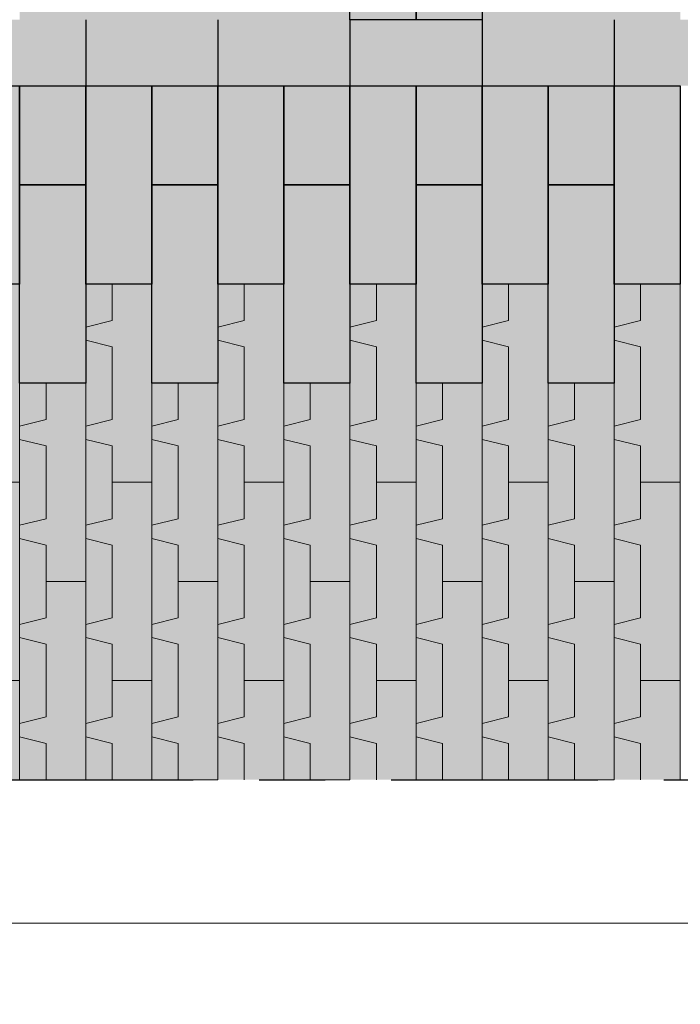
# Model space of a CAD drawing. Header units: metres. Extents: x 104013 to 108981, y 427946 to 428479.
# Tile 101 of 256: x 108730.18 to 108731.18, y 428274.98 to 428276.47. Entities that reach past the tile are written whole.
import ezdxf

# ---------------------------------------------------------------- set-up
doc = ezdxf.new("R2010")
doc.units = ezdxf.units.M
doc.linetypes.add('CENTER', pattern=[2, 1.25, -0.25, 0.25, -0.25])
doc.linetypes.add('XX-AFBREEK', pattern=[7, 4, -1, 1, -1])
doc.layers.get('DefPoints').update_dxf_attribs({"color": 211, "lineweight": 18})
doc.layers.add('N-WE-GR-GRAS_GAZON-V', color=7, linetype='Continuous', lineweight=18, true_color=0xdbffb8)
for name, color, linetype, lineweight in [('N-WE-VH-KANTVERHARDING-M', 7, 'Continuous', 18), ('N-WE-VH-VERHARDING-GD', 7, 'Continuous', 25), ('N-WE-VH-VERHARDING_GRASBETONSTEEN-AD-50', 72, 'Continuous', 18), ('X-XX-AL-AFBREEKLIJN-GD', 7, 'XX-AFBREEK', 25)]:
    doc.layers.add(name, color=color, linetype=linetype, lineweight=lineweight)
doc.layers.add('N-WE-VH-VERHARDING-AP_VOETPAD', color=7, linetype='Continuous', true_color=0xdbdbdb)
doc.styles.add('NLCS-ISO-M50-T25', font='NLCS-ISO.ttf', dxfattribs={"height": 0.125})
doc.dimstyles.new('NLCS-M50-T25-PIJL_l2_h1', dxfattribs={"dimscale": 0.05, "dimtxt": 2.5, "dimasz": 2.5, "dimexe": 2, "dimexo": 2, "dimgap": 0.7, "dimtad": 1, "dimzin": 0, "dimdsep": 46, "dimtxsty": 'NLCS-ISO-M50-T25', "dimcen": 2.5, "dimdle": 2, "dimclrd": 256, "dimclre": 256, "dimclrt": 256, "dimadec": 1, "dimazin": 0, "dimtfac": 1, "dimtofl": 0, "dimtmove": 1, "dimatfit": 0, "dimfxl": 2, "dimfxlon": 1, "dimtfillclr": 256, "dimtolj": 1, "dimtzin": 0, "dimlwd": 18, "dimlwe": 18, "dimarcsym": 0})

# ---------------------------------------------------------------- blocks, each defined once
blk = doc.blocks.new('*D907')
at = {"layer": 'DefPoints', "color": 0, "transparency": 16777216}
for p in [(108727.4806, 428275.6222), (108732.18, 428275.6183), (108732.18, 428274.5162)]:
    blk.add_point(p, dxfattribs=at)
at = {"layer": 'N-WE-VH-KANTVERHARDING-M', "lineweight": 18, "transparency": 16777216}
for p, q in [((108727.4806, 428274.6162), (108727.4806, 428274.4162)), ((108732.18, 428274.6162), (108732.18, 428274.4162)), ((108727.6056, 428274.5162), (108732.055, 428274.5162))]:
    blk.add_line(p, q, dxfattribs=at)
at = {"layer": 'N-WE-VH-KANTVERHARDING-M', "transparency": 16777216}
for points in [[(108727.6056, 428274.5371), (108727.6056, 428274.4954), (108727.4806, 428274.5162)], [(108732.055, 428274.5371), (108732.055, 428274.4954), (108732.18, 428274.5162)]]:
    blk.add_solid(points, dxfattribs=at)
at = {"layer": 'N-WE-VH-KANTVERHARDING-M', "transparency": 16777216, "insert": (108729.8303, 428274.6137), "char_height": 0.125, "attachment_point": 5, "style": 'NLCS-ISO-M50-T25'}
blk.add_mtext('\\A1;4.70', dxfattribs=at)
blk = doc.blocks.new('*D913')
at = {"layer": 'DefPoints', "color": 0, "transparency": 16777216}
for p in [(108726.7313, 428275.6964), (108732.18, 428275.1365), (108726.7313, 428273.9344)]:
    blk.add_point(p, dxfattribs=at)
at = {"layer": 'N-WE-VH-KANTVERHARDING-M', "lineweight": 18, "transparency": 16777216}
for p, q in [((108726.7313, 428274.0344), (108726.7313, 428273.8344)), ((108732.18, 428274.0344), (108732.18, 428273.8344)), ((108732.055, 428273.9344), (108726.8563, 428273.9344))]:
    blk.add_line(p, q, dxfattribs=at)
at = {"layer": 'N-WE-VH-KANTVERHARDING-M', "transparency": 16777216}
for points in [[(108726.8563, 428273.9552), (108726.8563, 428273.9136), (108726.7313, 428273.9344)], [(108732.055, 428273.9552), (108732.055, 428273.9136), (108732.18, 428273.9344)]]:
    blk.add_solid(points, dxfattribs=at)
at = {"layer": 'N-WE-VH-KANTVERHARDING-M', "transparency": 16777216, "insert": (108729.4557, 428274.0319), "char_height": 0.125, "attachment_point": 5, "style": 'NLCS-ISO-M50-T25'}
blk.add_mtext('\\A1;5.45', dxfattribs=at)
blk = doc.blocks.new('*D915')
at = {"layer": 'DefPoints', "color": 0, "transparency": 16777216}
for p in [(108727.4806, 428275.7522), (108731.88, 428275.6383), (108727.4806, 428275.1037)]:
    blk.add_point(p, dxfattribs=at)
at = {"layer": 'N-WE-VH-KANTVERHARDING-M', "lineweight": 18, "transparency": 16777216}
for p, q in [((108727.4806, 428275.2037), (108727.4806, 428275.0037)), ((108731.88, 428275.2037), (108731.88, 428275.0037)), ((108731.755, 428275.1037), (108727.6056, 428275.1037))]:
    blk.add_line(p, q, dxfattribs=at)
at = {"layer": 'N-WE-VH-KANTVERHARDING-M', "transparency": 16777216}
for points in [[(108727.6056, 428275.1245), (108727.6056, 428275.0829), (108727.4806, 428275.1037)], [(108731.755, 428275.1245), (108731.755, 428275.0829), (108731.88, 428275.1037)]]:
    blk.add_solid(points, dxfattribs=at)
at = {"layer": 'N-WE-VH-KANTVERHARDING-M', "transparency": 16777216, "insert": (108729.6803, 428275.2012), "char_height": 0.125, "attachment_point": 5, "style": 'NLCS-ISO-M50-T25'}
blk.add_mtext('\\A1;4.40', dxfattribs=at)
blk = doc.blocks.new('*D897')
at = {"layer": 'DefPoints', "color": 0, "transparency": 16777216}
for p in [(108726.7306, 428275.5388), (108743.6294, 428275.5388), (108743.6294, 428273.4424)]:
    blk.add_point(p, dxfattribs=at)
at = {"layer": 'N-WE-VH-KANTVERHARDING-M', "lineweight": 18, "transparency": 16777216}
for p, q in [((108726.7306, 428273.5424), (108726.7306, 428273.3424)), ((108743.6294, 428273.5424), (108743.6294, 428273.3424)), ((108726.8556, 428273.4424), (108743.5044, 428273.4424))]:
    blk.add_line(p, q, dxfattribs=at)
at = {"layer": 'N-WE-VH-KANTVERHARDING-M', "transparency": 16777216}
for points in [[(108726.8556, 428273.4632), (108726.8556, 428273.4216), (108726.7306, 428273.4424)], [(108743.5044, 428273.4632), (108743.5044, 428273.4216), (108743.6294, 428273.4424)]]:
    blk.add_solid(points, dxfattribs=at)
at = {"layer": 'N-WE-VH-KANTVERHARDING-M', "transparency": 16777216, "insert": (108735.18, 428273.5399), "char_height": 0.125, "attachment_point": 5, "style": 'NLCS-ISO-M50-T25'}
blk.add_mtext('\\A1;16.90', dxfattribs=at)

msp = doc.modelspace()

# ---------------------------------------------------------------- hatches: boundary and pattern name
at = {"layer": 'N-WE-GR-GRAS_GAZON-V'}
h = msp.add_hatch(color=256, dxfattribs=at)
h.dxf.hatch_style = 1
h.paths.add_polyline_path([(108730.2813, 428276.0707), (108730.3213, 428276.0707), (108730.3213, 428276.0157), (108730.2813, 428276.0057)])
h.paths.add_polyline_path([(108730.2813, 428275.9207), (108730.2813, 428275.9857), (108730.3213, 428275.9757), (108730.3213, 428275.8657), (108730.2813, 428275.8557)])
h.paths.add_polyline_path([(108730.2813, 428275.8357), (108730.3213, 428275.8257), (108730.3213, 428275.7707), (108730.3213, 428275.7157), (108730.2813, 428275.7057)])
h.paths.add_polyline_path([(108730.2813, 428275.6207), (108730.2813, 428275.6857), (108730.3213, 428275.6757), (108730.3213, 428275.5657), (108730.2813, 428275.5557)])
h.paths.add_polyline_path([(108730.2813, 428275.5357), (108730.3213, 428275.5257), (108730.3213, 428275.4707), (108730.3213, 428275.4157), (108730.2813, 428275.4057)])
h.paths.add_polyline_path([(108730.2813, 428275.3857), (108730.3213, 428275.3757), (108730.3213, 428275.3207), (108730.2813, 428275.3207)])
h.paths.add_polyline_path([(108730.1813, 428275.3857), (108730.2213, 428275.3757), (108730.2213, 428275.3207), (108730.1813, 428275.3207)])
h.paths.add_polyline_path([(108730.1813, 428275.4707), (108730.1813, 428275.5357), (108730.2213, 428275.5257), (108730.2213, 428275.4157), (108730.1813, 428275.4057)])
h.paths.add_polyline_path([(108730.1813, 428275.6857), (108730.2213, 428275.6757), (108730.2213, 428275.6207), (108730.2213, 428275.5657), (108730.1813, 428275.5557)])
h.paths.add_polyline_path([(108730.1813, 428275.7707), (108730.1813, 428275.8357), (108730.2213, 428275.8257), (108730.2213, 428275.7157), (108730.1813, 428275.7057)])
h.paths.add_polyline_path([(108730.1813, 428275.9207), (108730.2213, 428275.9207), (108730.2213, 428275.8657), (108730.1813, 428275.8557)])
h = msp.add_hatch(color=256, dxfattribs=at)
h.dxf.hatch_style = 1
h.paths.add_polyline_path([(108730.4813, 428276.0707), (108730.5213, 428276.0707), (108730.5213, 428276.0157), (108730.4813, 428276.0057)])
h.paths.add_polyline_path([(108730.4813, 428275.9207), (108730.4813, 428275.9857), (108730.5213, 428275.9757), (108730.5213, 428275.8657), (108730.4813, 428275.8557)])
h.paths.add_polyline_path([(108730.4813, 428275.8357), (108730.5213, 428275.8257), (108730.5213, 428275.7707), (108730.5213, 428275.7157), (108730.4813, 428275.7057)])
h.paths.add_polyline_path([(108730.4813, 428275.6207), (108730.4813, 428275.6857), (108730.5213, 428275.6757), (108730.5213, 428275.5657), (108730.4813, 428275.5557)])
h.paths.add_polyline_path([(108730.4813, 428275.5357), (108730.5213, 428275.5257), (108730.5213, 428275.4707), (108730.5213, 428275.4157), (108730.4813, 428275.4057)])
h.paths.add_polyline_path([(108730.4813, 428275.3857), (108730.5213, 428275.3757), (108730.5213, 428275.3207), (108730.4813, 428275.3207)])
h.paths.add_polyline_path([(108730.3813, 428275.3857), (108730.4213, 428275.3757), (108730.4213, 428275.3207), (108730.3813, 428275.3207)])
h.paths.add_polyline_path([(108730.3813, 428275.4707), (108730.3813, 428275.5357), (108730.4213, 428275.5257), (108730.4213, 428275.4157), (108730.3813, 428275.4057)])
h.paths.add_polyline_path([(108730.3813, 428275.6857), (108730.4213, 428275.6757), (108730.4213, 428275.6207), (108730.4213, 428275.5657), (108730.3813, 428275.5557)])
h.paths.add_polyline_path([(108730.3813, 428275.7707), (108730.3813, 428275.8357), (108730.4213, 428275.8257), (108730.4213, 428275.7157), (108730.3813, 428275.7057)])
h.paths.add_polyline_path([(108730.3813, 428275.9207), (108730.4213, 428275.9207), (108730.4213, 428275.8657), (108730.3813, 428275.8557)])
h = msp.add_hatch(color=256, dxfattribs=at)
h.dxf.hatch_style = 1
h.paths.add_polyline_path([(108730.6813, 428276.0707), (108730.7213, 428276.0707), (108730.7213, 428276.0157), (108730.6813, 428276.0057)])
h.paths.add_polyline_path([(108730.6813, 428275.9207), (108730.6813, 428275.9857), (108730.7213, 428275.9757), (108730.7213, 428275.8657), (108730.6813, 428275.8557)])
h.paths.add_polyline_path([(108730.6813, 428275.8357), (108730.7213, 428275.8257), (108730.7213, 428275.7707), (108730.7213, 428275.7157), (108730.6813, 428275.7057)])
h.paths.add_polyline_path([(108730.6813, 428275.6207), (108730.6813, 428275.6857), (108730.7213, 428275.6757), (108730.7213, 428275.5657), (108730.6813, 428275.5557)])
h.paths.add_polyline_path([(108730.6813, 428275.5357), (108730.7213, 428275.5257), (108730.7213, 428275.4707), (108730.7213, 428275.4157), (108730.6813, 428275.4057)])
h.paths.add_polyline_path([(108730.6813, 428275.3857), (108730.7213, 428275.3757), (108730.7213, 428275.3207), (108730.6813, 428275.3207)])
h.paths.add_polyline_path([(108730.5813, 428275.3857), (108730.6213, 428275.3757), (108730.6213, 428275.3207), (108730.5813, 428275.3207)])
h.paths.add_polyline_path([(108730.5813, 428275.4707), (108730.5813, 428275.5357), (108730.6213, 428275.5257), (108730.6213, 428275.4157), (108730.5813, 428275.4057)])
h.paths.add_polyline_path([(108730.5813, 428275.6857), (108730.6213, 428275.6757), (108730.6213, 428275.6207), (108730.6213, 428275.5657), (108730.5813, 428275.5557)])
h.paths.add_polyline_path([(108730.5813, 428275.7707), (108730.5813, 428275.8357), (108730.6213, 428275.8257), (108730.6213, 428275.7157), (108730.5813, 428275.7057)])
h.paths.add_polyline_path([(108730.5813, 428275.9207), (108730.6213, 428275.9207), (108730.6213, 428275.8657), (108730.5813, 428275.8557)])
h = msp.add_hatch(color=256, dxfattribs=at)
h.dxf.hatch_style = 1
h.paths.add_polyline_path([(108730.8813, 428276.0707), (108730.9213, 428276.0707), (108730.9213, 428276.0157), (108730.8813, 428276.0057)])
h.paths.add_polyline_path([(108730.8813, 428275.9207), (108730.8813, 428275.9857), (108730.9213, 428275.9757), (108730.9213, 428275.8657), (108730.8813, 428275.8557)])
h.paths.add_polyline_path([(108730.8813, 428275.8357), (108730.9213, 428275.8257), (108730.9213, 428275.7707), (108730.9213, 428275.7157), (108730.8813, 428275.7057)])
h.paths.add_polyline_path([(108730.8813, 428275.6207), (108730.8813, 428275.6857), (108730.9213, 428275.6757), (108730.9213, 428275.5657), (108730.8813, 428275.5557)])
h.paths.add_polyline_path([(108730.8813, 428275.5357), (108730.9213, 428275.5257), (108730.9213, 428275.4707), (108730.9213, 428275.4157), (108730.8813, 428275.4057)])
h.paths.add_polyline_path([(108730.8813, 428275.3857), (108730.9213, 428275.3757), (108730.9213, 428275.3207), (108730.8813, 428275.3207)])
h.paths.add_polyline_path([(108730.7813, 428275.3857), (108730.8213, 428275.3757), (108730.8213, 428275.3207), (108730.7813, 428275.3207)])
h.paths.add_polyline_path([(108730.7813, 428275.4707), (108730.7813, 428275.5357), (108730.8213, 428275.5257), (108730.8213, 428275.4157), (108730.7813, 428275.4057)])
h.paths.add_polyline_path([(108730.7813, 428275.6857), (108730.8213, 428275.6757), (108730.8213, 428275.6207), (108730.8213, 428275.5657), (108730.7813, 428275.5557)])
h.paths.add_polyline_path([(108730.7813, 428275.7707), (108730.7813, 428275.8357), (108730.8213, 428275.8257), (108730.8213, 428275.7157), (108730.7813, 428275.7057)])
h.paths.add_polyline_path([(108730.7813, 428275.9207), (108730.8213, 428275.9207), (108730.8213, 428275.8657), (108730.7813, 428275.8557)])
h = msp.add_hatch(color=256, dxfattribs=at)
h.dxf.hatch_style = 1
h.paths.add_polyline_path([(108731.0813, 428276.0707), (108731.1213, 428276.0707), (108731.1213, 428276.0157), (108731.0813, 428276.0057)])
h.paths.add_polyline_path([(108731.0813, 428275.9207), (108731.0813, 428275.9857), (108731.1213, 428275.9757), (108731.1213, 428275.8657), (108731.0813, 428275.8557)])
h.paths.add_polyline_path([(108731.0813, 428275.8357), (108731.1213, 428275.8257), (108731.1213, 428275.7707), (108731.1213, 428275.7157), (108731.0813, 428275.7057)])
h.paths.add_polyline_path([(108731.0813, 428275.6207), (108731.0813, 428275.6857), (108731.1213, 428275.6757), (108731.1213, 428275.5657), (108731.0813, 428275.5557)])
h.paths.add_polyline_path([(108731.0813, 428275.5357), (108731.1213, 428275.5257), (108731.1213, 428275.4707), (108731.1213, 428275.4157), (108731.0813, 428275.4057)])
h.paths.add_polyline_path([(108731.0813, 428275.3857), (108731.1213, 428275.3757), (108731.1213, 428275.3207), (108731.0813, 428275.3207)])
h.paths.add_polyline_path([(108730.9813, 428275.3857), (108731.0213, 428275.3757), (108731.0213, 428275.3207), (108730.9813, 428275.3207)])
h.paths.add_polyline_path([(108730.9813, 428275.4707), (108730.9813, 428275.5357), (108731.0213, 428275.5257), (108731.0213, 428275.4157), (108730.9813, 428275.4057)])
h.paths.add_polyline_path([(108730.9813, 428275.6857), (108731.0213, 428275.6757), (108731.0213, 428275.6207), (108731.0213, 428275.5657), (108730.9813, 428275.5557)])
h.paths.add_polyline_path([(108730.9813, 428275.7707), (108730.9813, 428275.8357), (108731.0213, 428275.8257), (108731.0213, 428275.7157), (108730.9813, 428275.7057)])
h.paths.add_polyline_path([(108730.9813, 428275.9207), (108731.0213, 428275.9207), (108731.0213, 428275.8657), (108730.9813, 428275.8557)])
at = {"layer": 'N-WE-VH-VERHARDING-AP_VOETPAD'}
h = msp.add_hatch(color=256, dxfattribs=at)
h.paths.add_polyline_path([(108730.2813, 428276.7707), (108730.3813, 428276.7707), (108730.3813, 428276.4707), (108730.2813, 428276.4707)])
h.paths.add_polyline_path([(108730.1813, 428276.9207), (108730.2813, 428276.9207), (108730.2813, 428276.6207), (108730.1813, 428276.6207)])
h.paths.add_polyline_path([(108730.1813, 428276.6207), (108730.2813, 428276.6207), (108730.2813, 428276.4707), (108730.1813, 428276.4707)])
h = msp.add_hatch(color=256, dxfattribs=at)
h.paths.add_polyline_path([(108730.4813, 428276.7707), (108730.5813, 428276.7707), (108730.5813, 428276.4707), (108730.4813, 428276.4707)])
h.paths.add_polyline_path([(108730.3813, 428276.9207), (108730.4813, 428276.9207), (108730.4813, 428276.6207), (108730.3813, 428276.6207)])
h.paths.add_polyline_path([(108730.3813, 428276.6207), (108730.4813, 428276.6207), (108730.4813, 428276.4707), (108730.3813, 428276.4707)])
h = msp.add_hatch(color=256, dxfattribs=at)
h.paths.add_polyline_path([(108730.6813, 428276.7707), (108730.7813, 428276.7707), (108730.7813, 428276.4707), (108730.6813, 428276.4707)])
h.paths.add_polyline_path([(108730.5813, 428276.9207), (108730.6813, 428276.9207), (108730.6813, 428276.6207), (108730.5813, 428276.6207)])
h.paths.add_polyline_path([(108730.5813, 428276.6207), (108730.6813, 428276.6207), (108730.6813, 428276.4707), (108730.5813, 428276.4707)])
h = msp.add_hatch(color=256, dxfattribs=at)
h.paths.add_polyline_path([(108730.8813, 428276.7707), (108730.9813, 428276.7707), (108730.9813, 428276.4707), (108730.8813, 428276.4707)])
h.paths.add_polyline_path([(108730.7813, 428276.9207), (108730.8813, 428276.9207), (108730.8813, 428276.6207), (108730.7813, 428276.6207)])
h.paths.add_polyline_path([(108730.7813, 428276.6207), (108730.8813, 428276.6207), (108730.8813, 428276.4707), (108730.7813, 428276.4707)])
h = msp.add_hatch(color=256, dxfattribs=at)
h.paths.add_polyline_path([(108731.0813, 428276.7707), (108731.1813, 428276.7707), (108731.1813, 428276.4707), (108731.0813, 428276.4707)])
h.paths.add_polyline_path([(108730.9813, 428276.9207), (108731.0813, 428276.9207), (108731.0813, 428276.6207), (108730.9813, 428276.6207)])
h.paths.add_polyline_path([(108730.9813, 428276.6207), (108731.0813, 428276.6207), (108731.0813, 428276.4707), (108730.9813, 428276.4707)])
at = {"layer": 'N-WE-VH-VERHARDING-AP_VOETPAD', "true_color": 0xffffff}
h = msp.add_hatch(color=7, dxfattribs=at)
h.dxf.hatch_style = 1
h.paths.add_polyline_path([(108730.0813, 428276.4707), (108730.2813, 428276.4707), (108730.2813, 428276.3707), (108730.0813, 428276.3707)])
at = {"layer": 'N-WE-VH-VERHARDING-AP_VOETPAD'}
h = msp.add_hatch(color=256, dxfattribs=at)
h.dxf.hatch_style = 1
h.paths.add_polyline_path([(108730.2813, 428276.4707), (108730.4813, 428276.4707), (108730.4813, 428276.3707), (108730.2813, 428276.3707)])
at = {"layer": 'N-WE-VH-VERHARDING-AP_VOETPAD', "true_color": 0xffffff}
h = msp.add_hatch(color=7, dxfattribs=at)
h.dxf.hatch_style = 1
h.paths.add_polyline_path([(108730.4813, 428276.4707), (108730.6813, 428276.4707), (108730.6813, 428276.3707), (108730.4813, 428276.3707)])
at = {"layer": 'N-WE-VH-VERHARDING-AP_VOETPAD'}
h = msp.add_hatch(color=256, dxfattribs=at)
h.dxf.hatch_style = 1
h.paths.add_polyline_path([(108730.6813, 428276.4707), (108730.8813, 428276.4707), (108730.8813, 428276.3707), (108730.6813, 428276.3707)])
at = {"layer": 'N-WE-VH-VERHARDING-AP_VOETPAD', "true_color": 0xffffff}
h = msp.add_hatch(color=7, dxfattribs=at)
h.dxf.hatch_style = 1
h.paths.add_polyline_path([(108730.8813, 428276.4707), (108731.0813, 428276.4707), (108731.0813, 428276.3707), (108730.8813, 428276.3707)])
at = {"layer": 'N-WE-VH-VERHARDING-AP_VOETPAD'}
h = msp.add_hatch(color=256, dxfattribs=at)
h.dxf.hatch_style = 1
h.paths.add_polyline_path([(108731.4813, 428276.4707), (108731.5813, 428276.4707), (108731.6813, 428276.4707), (108731.6813, 428276.3707), (108731.5813, 428276.3707), (108731.4813, 428276.3707)])
h.paths.add_polyline_path([(108731.0813, 428276.4707), (108731.2813, 428276.4707), (108731.2813, 428276.3707), (108731.0813, 428276.3707)])
h = msp.add_hatch(color=256, dxfattribs=at)
h.paths.add_polyline_path([(108730.0813, 428276.3707), (108730.1813, 428276.3707), (108730.1813, 428276.0707), (108730.0813, 428276.0707)])
h.paths.add_polyline_path([(108729.9813, 428276.3707), (108730.0813, 428276.3707), (108730.0813, 428276.2207), (108729.9813, 428276.2207)])
h.paths.add_polyline_path([(108729.9813, 428276.2207), (108730.0813, 428276.2207), (108730.0813, 428276.0707), (108730.0813, 428275.9207), (108729.9813, 428275.9207)])
h.paths.add_polyline_path([(108730.1213, 428275.9757), (108730.0813, 428275.9857), (108730.0813, 428276.0057), (108730.1213, 428276.0157), (108730.1213, 428276.0707), (108730.1813, 428276.0707), (108730.1813, 428275.7707), (108730.1213, 428275.7707), (108730.1213, 428275.8257), (108730.0813, 428275.8357), (108730.0813, 428275.8557), (108730.1213, 428275.8657)])
h.paths.add_polyline_path([(108730.0213, 428275.8257), (108729.9813, 428275.8357), (108729.9813, 428275.8557), (108730.0213, 428275.8657), (108730.0213, 428275.9207), (108730.0813, 428275.9207), (108730.0813, 428275.6207), (108730.0213, 428275.6207), (108730.0213, 428275.6757), (108729.9813, 428275.6857), (108729.9813, 428275.7057), (108730.0213, 428275.7157)])
h.paths.add_polyline_path([(108730.1213, 428275.6757), (108730.0813, 428275.6857), (108730.0813, 428275.7057), (108730.1213, 428275.7157), (108730.1213, 428275.7707), (108730.1813, 428275.7707), (108730.1813, 428275.4707), (108730.1213, 428275.4707), (108730.1213, 428275.5257), (108730.0813, 428275.5357), (108730.0813, 428275.5557), (108730.1213, 428275.5657)])
h.paths.add_polyline_path([(108730.0213, 428275.5257), (108729.9813, 428275.5357), (108729.9813, 428275.5557), (108730.0213, 428275.5657), (108730.0213, 428275.6207), (108730.0813, 428275.6207), (108730.0813, 428275.3207), (108730.0213, 428275.3207), (108730.0213, 428275.3757), (108729.9813, 428275.3857), (108729.9813, 428275.4057), (108730.0213, 428275.4157)])
h.paths.add_polyline_path([(108730.1213, 428275.3757), (108730.0813, 428275.3857), (108730.0813, 428275.4057), (108730.1213, 428275.4157), (108730.1213, 428275.4707), (108730.1813, 428275.4707), (108730.1813, 428275.3207), (108730.1213, 428275.3207)])
h = msp.add_hatch(color=256, dxfattribs=at)
h.paths.add_polyline_path([(108730.2813, 428276.3707), (108730.3813, 428276.3707), (108730.3813, 428276.0707), (108730.2813, 428276.0707)])
h.paths.add_polyline_path([(108730.1813, 428276.3707), (108730.2813, 428276.3707), (108730.2813, 428276.2207), (108730.1813, 428276.2207)])
h.paths.add_polyline_path([(108730.1813, 428276.2207), (108730.2813, 428276.2207), (108730.2813, 428276.0707), (108730.2813, 428275.9207), (108730.1813, 428275.9207)])
h.paths.add_polyline_path([(108730.3213, 428275.9757), (108730.2813, 428275.9857), (108730.2813, 428276.0057), (108730.3213, 428276.0157), (108730.3213, 428276.0707), (108730.3813, 428276.0707), (108730.3813, 428275.7707), (108730.3213, 428275.7707), (108730.3213, 428275.8257), (108730.2813, 428275.8357), (108730.2813, 428275.8557), (108730.3213, 428275.8657)])
h.paths.add_polyline_path([(108730.2213, 428275.8257), (108730.1813, 428275.8357), (108730.1813, 428275.8557), (108730.2213, 428275.8657), (108730.2213, 428275.9207), (108730.2813, 428275.9207), (108730.2813, 428275.6207), (108730.2213, 428275.6207), (108730.2213, 428275.6757), (108730.1813, 428275.6857), (108730.1813, 428275.7057), (108730.2213, 428275.7157)])
h.paths.add_polyline_path([(108730.3213, 428275.6757), (108730.2813, 428275.6857), (108730.2813, 428275.7057), (108730.3213, 428275.7157), (108730.3213, 428275.7707), (108730.3813, 428275.7707), (108730.3813, 428275.4707), (108730.3213, 428275.4707), (108730.3213, 428275.5257), (108730.2813, 428275.5357), (108730.2813, 428275.5557), (108730.3213, 428275.5657)])
h.paths.add_polyline_path([(108730.2213, 428275.5257), (108730.1813, 428275.5357), (108730.1813, 428275.5557), (108730.2213, 428275.5657), (108730.2213, 428275.6207), (108730.2813, 428275.6207), (108730.2813, 428275.3207), (108730.2213, 428275.3207), (108730.2213, 428275.3757), (108730.1813, 428275.3857), (108730.1813, 428275.4057), (108730.2213, 428275.4157)])
h.paths.add_polyline_path([(108730.3213, 428275.3757), (108730.2813, 428275.3857), (108730.2813, 428275.4057), (108730.3213, 428275.4157), (108730.3213, 428275.4707), (108730.3813, 428275.4707), (108730.3813, 428275.3207), (108730.3213, 428275.3207)])
h = msp.add_hatch(color=256, dxfattribs=at)
h.paths.add_polyline_path([(108730.4813, 428276.3707), (108730.5813, 428276.3707), (108730.5813, 428276.0707), (108730.4813, 428276.0707)])
h.paths.add_polyline_path([(108730.3813, 428276.3707), (108730.4813, 428276.3707), (108730.4813, 428276.2207), (108730.3813, 428276.2207)])
h.paths.add_polyline_path([(108730.3813, 428276.2207), (108730.4813, 428276.2207), (108730.4813, 428276.0707), (108730.4813, 428275.9207), (108730.3813, 428275.9207)])
h.paths.add_polyline_path([(108730.5213, 428275.9757), (108730.4813, 428275.9857), (108730.4813, 428276.0057), (108730.5213, 428276.0157), (108730.5213, 428276.0707), (108730.5813, 428276.0707), (108730.5813, 428275.7707), (108730.5213, 428275.7707), (108730.5213, 428275.8257), (108730.4813, 428275.8357), (108730.4813, 428275.8557), (108730.5213, 428275.8657)])
h.paths.add_polyline_path([(108730.4213, 428275.8257), (108730.3813, 428275.8357), (108730.3813, 428275.8557), (108730.4213, 428275.8657), (108730.4213, 428275.9207), (108730.4813, 428275.9207), (108730.4813, 428275.6207), (108730.4213, 428275.6207), (108730.4213, 428275.6757), (108730.3813, 428275.6857), (108730.3813, 428275.7057), (108730.4213, 428275.7157)])
h.paths.add_polyline_path([(108730.5213, 428275.6757), (108730.4813, 428275.6857), (108730.4813, 428275.7057), (108730.5213, 428275.7157), (108730.5213, 428275.7707), (108730.5813, 428275.7707), (108730.5813, 428275.4707), (108730.5213, 428275.4707), (108730.5213, 428275.5257), (108730.4813, 428275.5357), (108730.4813, 428275.5557), (108730.5213, 428275.5657)])
h.paths.add_polyline_path([(108730.4213, 428275.5257), (108730.3813, 428275.5357), (108730.3813, 428275.5557), (108730.4213, 428275.5657), (108730.4213, 428275.6207), (108730.4813, 428275.6207), (108730.4813, 428275.3207), (108730.4213, 428275.3207), (108730.4213, 428275.3757), (108730.3813, 428275.3857), (108730.3813, 428275.4057), (108730.4213, 428275.4157)])
h.paths.add_polyline_path([(108730.5213, 428275.3757), (108730.4813, 428275.3857), (108730.4813, 428275.4057), (108730.5213, 428275.4157), (108730.5213, 428275.4707), (108730.5813, 428275.4707), (108730.5813, 428275.3207), (108730.5213, 428275.3207)])
h = msp.add_hatch(color=256, dxfattribs=at)
h.paths.add_polyline_path([(108730.6813, 428276.3707), (108730.7813, 428276.3707), (108730.7813, 428276.0707), (108730.6813, 428276.0707)])
h.paths.add_polyline_path([(108730.5813, 428276.3707), (108730.6813, 428276.3707), (108730.6813, 428276.2207), (108730.5813, 428276.2207)])
h.paths.add_polyline_path([(108730.5813, 428276.2207), (108730.6813, 428276.2207), (108730.6813, 428276.0707), (108730.6813, 428275.9207), (108730.5813, 428275.9207)])
h.paths.add_polyline_path([(108730.7213, 428275.9757), (108730.6813, 428275.9857), (108730.6813, 428276.0057), (108730.7213, 428276.0157), (108730.7213, 428276.0707), (108730.7813, 428276.0707), (108730.7813, 428275.7707), (108730.7213, 428275.7707), (108730.7213, 428275.8257), (108730.6813, 428275.8357), (108730.6813, 428275.8557), (108730.7213, 428275.8657)])
h.paths.add_polyline_path([(108730.6213, 428275.8257), (108730.5813, 428275.8357), (108730.5813, 428275.8557), (108730.6213, 428275.8657), (108730.6213, 428275.9207), (108730.6813, 428275.9207), (108730.6813, 428275.6207), (108730.6213, 428275.6207), (108730.6213, 428275.6757), (108730.5813, 428275.6857), (108730.5813, 428275.7057), (108730.6213, 428275.7157)])
h.paths.add_polyline_path([(108730.7213, 428275.6757), (108730.6813, 428275.6857), (108730.6813, 428275.7057), (108730.7213, 428275.7157), (108730.7213, 428275.7707), (108730.7813, 428275.7707), (108730.7813, 428275.4707), (108730.7213, 428275.4707), (108730.7213, 428275.5257), (108730.6813, 428275.5357), (108730.6813, 428275.5557), (108730.7213, 428275.5657)])
h.paths.add_polyline_path([(108730.6213, 428275.5257), (108730.5813, 428275.5357), (108730.5813, 428275.5557), (108730.6213, 428275.5657), (108730.6213, 428275.6207), (108730.6813, 428275.6207), (108730.6813, 428275.3207), (108730.6213, 428275.3207), (108730.6213, 428275.3757), (108730.5813, 428275.3857), (108730.5813, 428275.4057), (108730.6213, 428275.4157)])
h.paths.add_polyline_path([(108730.7213, 428275.3757), (108730.6813, 428275.3857), (108730.6813, 428275.4057), (108730.7213, 428275.4157), (108730.7213, 428275.4707), (108730.7813, 428275.4707), (108730.7813, 428275.3207), (108730.7213, 428275.3207)])
h = msp.add_hatch(color=256, dxfattribs=at)
h.paths.add_polyline_path([(108730.8813, 428276.3707), (108730.9813, 428276.3707), (108730.9813, 428276.0707), (108730.8813, 428276.0707)])
h.paths.add_polyline_path([(108730.7813, 428276.3707), (108730.8813, 428276.3707), (108730.8813, 428276.2207), (108730.7813, 428276.2207)])
h.paths.add_polyline_path([(108730.7813, 428276.2207), (108730.8813, 428276.2207), (108730.8813, 428276.0707), (108730.8813, 428275.9207), (108730.7813, 428275.9207)])
h.paths.add_polyline_path([(108730.9213, 428275.9757), (108730.8813, 428275.9857), (108730.8813, 428276.0057), (108730.9213, 428276.0157), (108730.9213, 428276.0707), (108730.9813, 428276.0707), (108730.9813, 428275.7707), (108730.9213, 428275.7707), (108730.9213, 428275.8257), (108730.8813, 428275.8357), (108730.8813, 428275.8557), (108730.9213, 428275.8657)])
h.paths.add_polyline_path([(108730.8213, 428275.8257), (108730.7813, 428275.8357), (108730.7813, 428275.8557), (108730.8213, 428275.8657), (108730.8213, 428275.9207), (108730.8813, 428275.9207), (108730.8813, 428275.6207), (108730.8213, 428275.6207), (108730.8213, 428275.6757), (108730.7813, 428275.6857), (108730.7813, 428275.7057), (108730.8213, 428275.7157)])
h.paths.add_polyline_path([(108730.9213, 428275.6757), (108730.8813, 428275.6857), (108730.8813, 428275.7057), (108730.9213, 428275.7157), (108730.9213, 428275.7707), (108730.9813, 428275.7707), (108730.9813, 428275.4707), (108730.9213, 428275.4707), (108730.9213, 428275.5257), (108730.8813, 428275.5357), (108730.8813, 428275.5557), (108730.9213, 428275.5657)])
h.paths.add_polyline_path([(108730.8213, 428275.5257), (108730.7813, 428275.5357), (108730.7813, 428275.5557), (108730.8213, 428275.5657), (108730.8213, 428275.6207), (108730.8813, 428275.6207), (108730.8813, 428275.3207), (108730.8213, 428275.3207), (108730.8213, 428275.3757), (108730.7813, 428275.3857), (108730.7813, 428275.4057), (108730.8213, 428275.4157)])
h.paths.add_polyline_path([(108730.9213, 428275.3757), (108730.8813, 428275.3857), (108730.8813, 428275.4057), (108730.9213, 428275.4157), (108730.9213, 428275.4707), (108730.9813, 428275.4707), (108730.9813, 428275.3207), (108730.9213, 428275.3207)])
h = msp.add_hatch(color=256, dxfattribs=at)
h.paths.add_polyline_path([(108731.0813, 428276.3707), (108731.1813, 428276.3707), (108731.1813, 428276.0707), (108731.0813, 428276.0707)])
h.paths.add_polyline_path([(108730.9813, 428276.3707), (108731.0813, 428276.3707), (108731.0813, 428276.2207), (108730.9813, 428276.2207)])
h.paths.add_polyline_path([(108730.9813, 428276.2207), (108731.0813, 428276.2207), (108731.0813, 428276.0707), (108731.0813, 428275.9207), (108730.9813, 428275.9207)])
h.paths.add_polyline_path([(108731.1213, 428275.9757), (108731.0813, 428275.9857), (108731.0813, 428276.0057), (108731.1213, 428276.0157), (108731.1213, 428276.0707), (108731.1813, 428276.0707), (108731.1813, 428275.7707), (108731.1213, 428275.7707), (108731.1213, 428275.8257), (108731.0813, 428275.8357), (108731.0813, 428275.8557), (108731.1213, 428275.8657)])
h.paths.add_polyline_path([(108731.0213, 428275.8257), (108730.9813, 428275.8357), (108730.9813, 428275.8557), (108731.0213, 428275.8657), (108731.0213, 428275.9207), (108731.0813, 428275.9207), (108731.0813, 428275.6207), (108731.0213, 428275.6207), (108731.0213, 428275.6757), (108730.9813, 428275.6857), (108730.9813, 428275.7057), (108731.0213, 428275.7157)])
h.paths.add_polyline_path([(108731.1213, 428275.6757), (108731.0813, 428275.6857), (108731.0813, 428275.7057), (108731.1213, 428275.7157), (108731.1213, 428275.7707), (108731.1813, 428275.7707), (108731.1813, 428275.4707), (108731.1213, 428275.4707), (108731.1213, 428275.5257), (108731.0813, 428275.5357), (108731.0813, 428275.5557), (108731.1213, 428275.5657)])
h.paths.add_polyline_path([(108731.0213, 428275.5257), (108730.9813, 428275.5357), (108730.9813, 428275.5557), (108731.0213, 428275.5657), (108731.0213, 428275.6207), (108731.0813, 428275.6207), (108731.0813, 428275.3207), (108731.0213, 428275.3207), (108731.0213, 428275.3757), (108730.9813, 428275.3857), (108730.9813, 428275.4057), (108731.0213, 428275.4157)])
h.paths.add_polyline_path([(108731.1213, 428275.3757), (108731.0813, 428275.3857), (108731.0813, 428275.4057), (108731.1213, 428275.4157), (108731.1213, 428275.4707), (108731.1813, 428275.4707), (108731.1813, 428275.3207), (108731.1213, 428275.3207)])

# ---------------------------------------------------------------- linework, layer by layer
at = {"layer": 'N-WE-VH-VERHARDING-GD'}
for points in [[(108730.7813, 428276.4707), (108730.6813, 428276.4707), (108730.6813, 428276.7707), (108730.7813, 428276.7707)], [(108730.8813, 428276.4707), (108730.7813, 428276.4707), (108730.7813, 428276.6207), (108730.8813, 428276.6207)], [(108730.1813, 428276.0707), (108730.0813, 428276.0707), (108730.0813, 428276.3707), (108730.1813, 428276.3707)], [(108730.2813, 428276.2207), (108730.1813, 428276.2207), (108730.1813, 428276.3707), (108730.2813, 428276.3707)], [(108730.3813, 428276.0707), (108730.2813, 428276.0707), (108730.2813, 428276.3707), (108730.3813, 428276.3707)], [(108730.4813, 428276.2207), (108730.3813, 428276.2207), (108730.3813, 428276.3707), (108730.4813, 428276.3707)], [(108730.5813, 428276.0707), (108730.4813, 428276.0707), (108730.4813, 428276.3707), (108730.5813, 428276.3707)], [(108730.6813, 428276.2207), (108730.5813, 428276.2207), (108730.5813, 428276.3707), (108730.6813, 428276.3707)], [(108730.7813, 428276.0707), (108730.6813, 428276.0707), (108730.6813, 428276.3707), (108730.7813, 428276.3707)], [(108730.8813, 428276.2207), (108730.7813, 428276.2207), (108730.7813, 428276.3707), (108730.8813, 428276.3707)], [(108730.9813, 428276.0707), (108730.8813, 428276.0707), (108730.8813, 428276.3707), (108730.9813, 428276.3707)], [(108731.0813, 428276.2207), (108730.9813, 428276.2207), (108730.9813, 428276.3707), (108731.0813, 428276.3707)], [(108731.1813, 428276.0707), (108731.0813, 428276.0707), (108731.0813, 428276.3707), (108731.1813, 428276.3707)], [(108730.2813, 428275.9207), (108730.1813, 428275.9207), (108730.1813, 428276.2207), (108730.2813, 428276.2207)], [(108730.4813, 428275.9207), (108730.3813, 428275.9207), (108730.3813, 428276.2207), (108730.4813, 428276.2207)], [(108730.6813, 428275.9207), (108730.5813, 428275.9207), (108730.5813, 428276.2207), (108730.6813, 428276.2207)], [(108730.8813, 428275.9207), (108730.7813, 428275.9207), (108730.7813, 428276.2207), (108730.8813, 428276.2207)], [(108731.0813, 428275.9207), (108730.9813, 428275.9207), (108730.9813, 428276.2207), (108731.0813, 428276.2207)]]:
    msp.add_lwpolyline(points, close=True, dxfattribs=at)
for points in [[(108730.2813, 428276.4707), (108730.2813, 428276.3707)], [(108730.4813, 428276.4707), (108730.4813, 428276.3707)], [(108730.6813, 428276.4707), (108730.6813, 428276.3707)], [(108730.8813, 428276.4707), (108730.8813, 428276.3707)], [(108731.0813, 428276.4707), (108731.0813, 428276.3707)]]:
    msp.add_lwpolyline(points, dxfattribs=at)
at = {"layer": 'N-WE-VH-VERHARDING_GRASBETONSTEEN-AD-50'}
for points in [[(108730.1213, 428275.9757), (108730.0813, 428275.9857), (108730.0813, 428276.0057), (108730.0813, 428276.0057), (108730.1213, 428276.0157), (108730.1213, 428276.0707), (108730.1813, 428276.0707), (108730.1813, 428275.7707), (108730.1213, 428275.7707), (108730.1213, 428275.8257), (108730.0813, 428275.8357), (108730.0813, 428275.8357), (108730.0813, 428275.8557), (108730.1213, 428275.8657)], [(108730.3213, 428275.9757), (108730.2813, 428275.9857), (108730.2813, 428276.0057), (108730.2813, 428276.0057), (108730.3213, 428276.0157), (108730.3213, 428276.0707), (108730.3813, 428276.0707), (108730.3813, 428275.7707), (108730.3213, 428275.7707), (108730.3213, 428275.8257), (108730.2813, 428275.8357), (108730.2813, 428275.8357), (108730.2813, 428275.8557), (108730.3213, 428275.8657)], [(108730.5213, 428275.9757), (108730.4813, 428275.9857), (108730.4813, 428276.0057), (108730.4813, 428276.0057), (108730.5213, 428276.0157), (108730.5213, 428276.0707), (108730.5813, 428276.0707), (108730.5813, 428275.7707), (108730.5213, 428275.7707), (108730.5213, 428275.8257), (108730.4813, 428275.8357), (108730.4813, 428275.8357), (108730.4813, 428275.8557), (108730.5213, 428275.8657)], [(108730.7213, 428275.9757), (108730.6813, 428275.9857), (108730.6813, 428276.0057), (108730.6813, 428276.0057), (108730.7213, 428276.0157), (108730.7213, 428276.0707), (108730.7813, 428276.0707), (108730.7813, 428275.7707), (108730.7213, 428275.7707), (108730.7213, 428275.8257), (108730.6813, 428275.8357), (108730.6813, 428275.8357), (108730.6813, 428275.8557), (108730.7213, 428275.8657)], [(108730.9213, 428275.9757), (108730.8813, 428275.9857), (108730.8813, 428276.0057), (108730.8813, 428276.0057), (108730.9213, 428276.0157), (108730.9213, 428276.0707), (108730.9813, 428276.0707), (108730.9813, 428275.7707), (108730.9213, 428275.7707), (108730.9213, 428275.8257), (108730.8813, 428275.8357), (108730.8813, 428275.8357), (108730.8813, 428275.8557), (108730.9213, 428275.8657)], [(108731.1213, 428275.9757), (108731.0813, 428275.9857), (108731.0813, 428276.0057), (108731.0813, 428276.0057), (108731.1213, 428276.0157), (108731.1213, 428276.0707), (108731.1813, 428276.0707), (108731.1813, 428275.7707), (108731.1213, 428275.7707), (108731.1213, 428275.8257), (108731.0813, 428275.8357), (108731.0813, 428275.8357), (108731.0813, 428275.8557), (108731.1213, 428275.8657)], [(108730.2213, 428275.8257), (108730.1813, 428275.8357), (108730.1813, 428275.8557), (108730.1813, 428275.8557), (108730.2213, 428275.8657), (108730.2213, 428275.9207), (108730.2813, 428275.9207), (108730.2813, 428275.6207), (108730.2213, 428275.6207), (108730.2213, 428275.6757), (108730.1813, 428275.6857), (108730.1813, 428275.6857), (108730.1813, 428275.7057), (108730.2213, 428275.7157)], [(108730.4213, 428275.8257), (108730.3813, 428275.8357), (108730.3813, 428275.8557), (108730.3813, 428275.8557), (108730.4213, 428275.8657), (108730.4213, 428275.9207), (108730.4813, 428275.9207), (108730.4813, 428275.6207), (108730.4213, 428275.6207), (108730.4213, 428275.6757), (108730.3813, 428275.6857), (108730.3813, 428275.6857), (108730.3813, 428275.7057), (108730.4213, 428275.7157)], [(108730.6213, 428275.8257), (108730.5813, 428275.8357), (108730.5813, 428275.8557), (108730.5813, 428275.8557), (108730.6213, 428275.8657), (108730.6213, 428275.9207), (108730.6813, 428275.9207), (108730.6813, 428275.6207), (108730.6213, 428275.6207), (108730.6213, 428275.6757), (108730.5813, 428275.6857), (108730.5813, 428275.6857), (108730.5813, 428275.7057), (108730.6213, 428275.7157)], [(108730.8213, 428275.8257), (108730.7813, 428275.8357), (108730.7813, 428275.8557), (108730.7813, 428275.8557), (108730.8213, 428275.8657), (108730.8213, 428275.9207), (108730.8813, 428275.9207), (108730.8813, 428275.6207), (108730.8213, 428275.6207), (108730.8213, 428275.6757), (108730.7813, 428275.6857), (108730.7813, 428275.6857), (108730.7813, 428275.7057), (108730.8213, 428275.7157)], [(108731.0213, 428275.8257), (108730.9813, 428275.8357), (108730.9813, 428275.8557), (108730.9813, 428275.8557), (108731.0213, 428275.8657), (108731.0213, 428275.9207), (108731.0813, 428275.9207), (108731.0813, 428275.6207), (108731.0213, 428275.6207), (108731.0213, 428275.6757), (108730.9813, 428275.6857), (108730.9813, 428275.6857), (108730.9813, 428275.7057), (108731.0213, 428275.7157)], [(108730.1213, 428275.6757), (108730.0813, 428275.6857), (108730.0813, 428275.7057), (108730.0813, 428275.7057), (108730.1213, 428275.7157), (108730.1213, 428275.7707), (108730.1813, 428275.7707), (108730.1813, 428275.4707), (108730.1213, 428275.4707), (108730.1213, 428275.5257), (108730.0813, 428275.5357), (108730.0813, 428275.5357), (108730.0813, 428275.5557), (108730.1213, 428275.5657)], [(108730.3213, 428275.6757), (108730.2813, 428275.6857), (108730.2813, 428275.7057), (108730.2813, 428275.7057), (108730.3213, 428275.7157), (108730.3213, 428275.7707), (108730.3813, 428275.7707), (108730.3813, 428275.4707), (108730.3213, 428275.4707), (108730.3213, 428275.5257), (108730.2813, 428275.5357), (108730.2813, 428275.5357), (108730.2813, 428275.5557), (108730.3213, 428275.5657)], [(108730.5213, 428275.6757), (108730.4813, 428275.6857), (108730.4813, 428275.7057), (108730.4813, 428275.7057), (108730.5213, 428275.7157), (108730.5213, 428275.7707), (108730.5813, 428275.7707), (108730.5813, 428275.4707), (108730.5213, 428275.4707), (108730.5213, 428275.5257), (108730.4813, 428275.5357), (108730.4813, 428275.5357), (108730.4813, 428275.5557), (108730.5213, 428275.5657)], [(108730.7213, 428275.6757), (108730.6813, 428275.6857), (108730.6813, 428275.7057), (108730.6813, 428275.7057), (108730.7213, 428275.7157), (108730.7213, 428275.7707), (108730.7813, 428275.7707), (108730.7813, 428275.4707), (108730.7213, 428275.4707), (108730.7213, 428275.5257), (108730.6813, 428275.5357), (108730.6813, 428275.5357), (108730.6813, 428275.5557), (108730.7213, 428275.5657)], [(108730.9213, 428275.6757), (108730.8813, 428275.6857), (108730.8813, 428275.7057), (108730.8813, 428275.7057), (108730.9213, 428275.7157), (108730.9213, 428275.7707), (108730.9813, 428275.7707), (108730.9813, 428275.4707), (108730.9213, 428275.4707), (108730.9213, 428275.5257), (108730.8813, 428275.5357), (108730.8813, 428275.5357), (108730.8813, 428275.5557), (108730.9213, 428275.5657)], [(108731.1213, 428275.6757), (108731.0813, 428275.6857), (108731.0813, 428275.7057), (108731.0813, 428275.7057), (108731.1213, 428275.7157), (108731.1213, 428275.7707), (108731.1813, 428275.7707), (108731.1813, 428275.4707), (108731.1213, 428275.4707), (108731.1213, 428275.5257), (108731.0813, 428275.5357), (108731.0813, 428275.5357), (108731.0813, 428275.5557), (108731.1213, 428275.5657)], [(108730.2213, 428275.5257), (108730.1813, 428275.5357), (108730.1813, 428275.5557), (108730.1813, 428275.5557), (108730.2213, 428275.5657), (108730.2213, 428275.6207), (108730.2813, 428275.6207), (108730.2813, 428275.3207), (108730.2213, 428275.3207), (108730.2213, 428275.3757), (108730.1813, 428275.3857), (108730.1813, 428275.3857), (108730.1813, 428275.4057), (108730.2213, 428275.4157)], [(108730.4213, 428275.5257), (108730.3813, 428275.5357), (108730.3813, 428275.5557), (108730.3813, 428275.5557), (108730.4213, 428275.5657), (108730.4213, 428275.6207), (108730.4813, 428275.6207), (108730.4813, 428275.3207), (108730.4213, 428275.3207), (108730.4213, 428275.3757), (108730.3813, 428275.3857), (108730.3813, 428275.3857), (108730.3813, 428275.4057), (108730.4213, 428275.4157)], [(108730.6213, 428275.5257), (108730.5813, 428275.5357), (108730.5813, 428275.5557), (108730.5813, 428275.5557), (108730.6213, 428275.5657), (108730.6213, 428275.6207), (108730.6813, 428275.6207), (108730.6813, 428275.3207), (108730.6213, 428275.3207), (108730.6213, 428275.3757), (108730.5813, 428275.3857), (108730.5813, 428275.3857), (108730.5813, 428275.4057), (108730.6213, 428275.4157)], [(108730.8213, 428275.5257), (108730.7813, 428275.5357), (108730.7813, 428275.5557), (108730.7813, 428275.5557), (108730.8213, 428275.5657), (108730.8213, 428275.6207), (108730.8813, 428275.6207), (108730.8813, 428275.3207), (108730.8213, 428275.3207), (108730.8213, 428275.3757), (108730.7813, 428275.3857), (108730.7813, 428275.3857), (108730.7813, 428275.4057), (108730.8213, 428275.4157)], [(108731.0213, 428275.5257), (108730.9813, 428275.5357), (108730.9813, 428275.5557), (108730.9813, 428275.5557), (108731.0213, 428275.5657), (108731.0213, 428275.6207), (108731.0813, 428275.6207), (108731.0813, 428275.3207), (108731.0213, 428275.3207), (108731.0213, 428275.3757), (108730.9813, 428275.3857), (108730.9813, 428275.3857), (108730.9813, 428275.4057), (108731.0213, 428275.4157)]]:
    msp.add_lwpolyline(points, close=True, dxfattribs=at)
for points in [[(108730.1213, 428275.3207), (108730.1213, 428275.3757), (108730.0813, 428275.3857), (108730.0813, 428275.4057), (108730.0813, 428275.4057), (108730.1213, 428275.4157), (108730.1213, 428275.4707), (108730.1813, 428275.4707), (108730.1813, 428275.3207)], [(108730.3213, 428275.3207), (108730.3213, 428275.3757), (108730.2813, 428275.3857), (108730.2813, 428275.4057), (108730.2813, 428275.4057), (108730.3213, 428275.4157), (108730.3213, 428275.4707), (108730.3813, 428275.4707), (108730.3813, 428275.3207)], [(108730.5213, 428275.3207), (108730.5213, 428275.3757), (108730.4813, 428275.3857), (108730.4813, 428275.4057), (108730.4813, 428275.4057), (108730.5213, 428275.4157), (108730.5213, 428275.4707), (108730.5813, 428275.4707), (108730.5813, 428275.3207)], [(108730.7213, 428275.3207), (108730.7213, 428275.3757), (108730.6813, 428275.3857), (108730.6813, 428275.4057), (108730.6813, 428275.4057), (108730.7213, 428275.4157), (108730.7213, 428275.4707), (108730.7813, 428275.4707), (108730.7813, 428275.3207)], [(108730.9213, 428275.3207), (108730.9213, 428275.3757), (108730.8813, 428275.3857), (108730.8813, 428275.4057), (108730.8813, 428275.4057), (108730.9213, 428275.4157), (108730.9213, 428275.4707), (108730.9813, 428275.4707), (108730.9813, 428275.3207)], [(108731.1213, 428275.3207), (108731.1213, 428275.3757), (108731.0813, 428275.3857), (108731.0813, 428275.4057), (108731.0813, 428275.4057), (108731.1213, 428275.4157), (108731.1213, 428275.4707), (108731.1813, 428275.4707), (108731.1813, 428275.3207)]]:
    msp.add_lwpolyline(points, dxfattribs=at)
at = {"layer": 'X-XX-AL-AFBREEKLIJN-GD', "linetype": 'CENTER', "ltscale": 0.25}
msp.add_lwpolyline([(108725.2313, 428275.3207), (108745.1286, 428275.3207)], dxfattribs=at)

# ---------------------------------------------------------------- dimensions: what is measured, and where the dimension line sits
at = {"layer": 'N-WE-VH-KANTVERHARDING-M'}
dim = msp.add_linear_dim(base=(108727.4806, 428275.1037), p1=(108731.88, 428275.6383), p2=(108727.4806, 428275.7522), dimstyle='NLCS-M50-T25-PIJL_l2_h1', dxfattribs=at)
dim.commit()
dim.dimension.update_dxf_attribs({"geometry": '*D915', "text_midpoint": (108729.6803, 428275.2012)})
for base, p1, p2, picture, middle in [((108726.7313, 428273.9344), (108732.18, 428275.1365), (108726.7313, 428275.6964), '*D913', (108729.4557, 428274.0319)), ((108732.18, 428274.5162), (108727.4806, 428275.6222), (108732.18, 428275.6183), '*D907', (108729.8303, 428274.6137))]:
    dim = msp.add_linear_dim(base=base, p1=p1, p2=p2, angle=180, dimstyle='NLCS-M50-T25-PIJL_l2_h1', dxfattribs=at)
    dim.commit()
    dim.dimension.update_dxf_attribs({"geometry": picture, "text_midpoint": middle})
dim = msp.add_aligned_dim(p1=(108726.7306, 428275.5388), p2=(108743.6294, 428275.5388), distance=-2.0964, dimstyle='NLCS-M50-T25-PIJL_l2_h1', dxfattribs=at)
dim.commit()
dim.dimension.update_dxf_attribs({"geometry": '*D897', "text_midpoint": (108735.18, 428273.5399)})

doc.saveas('drawing.dxf')
